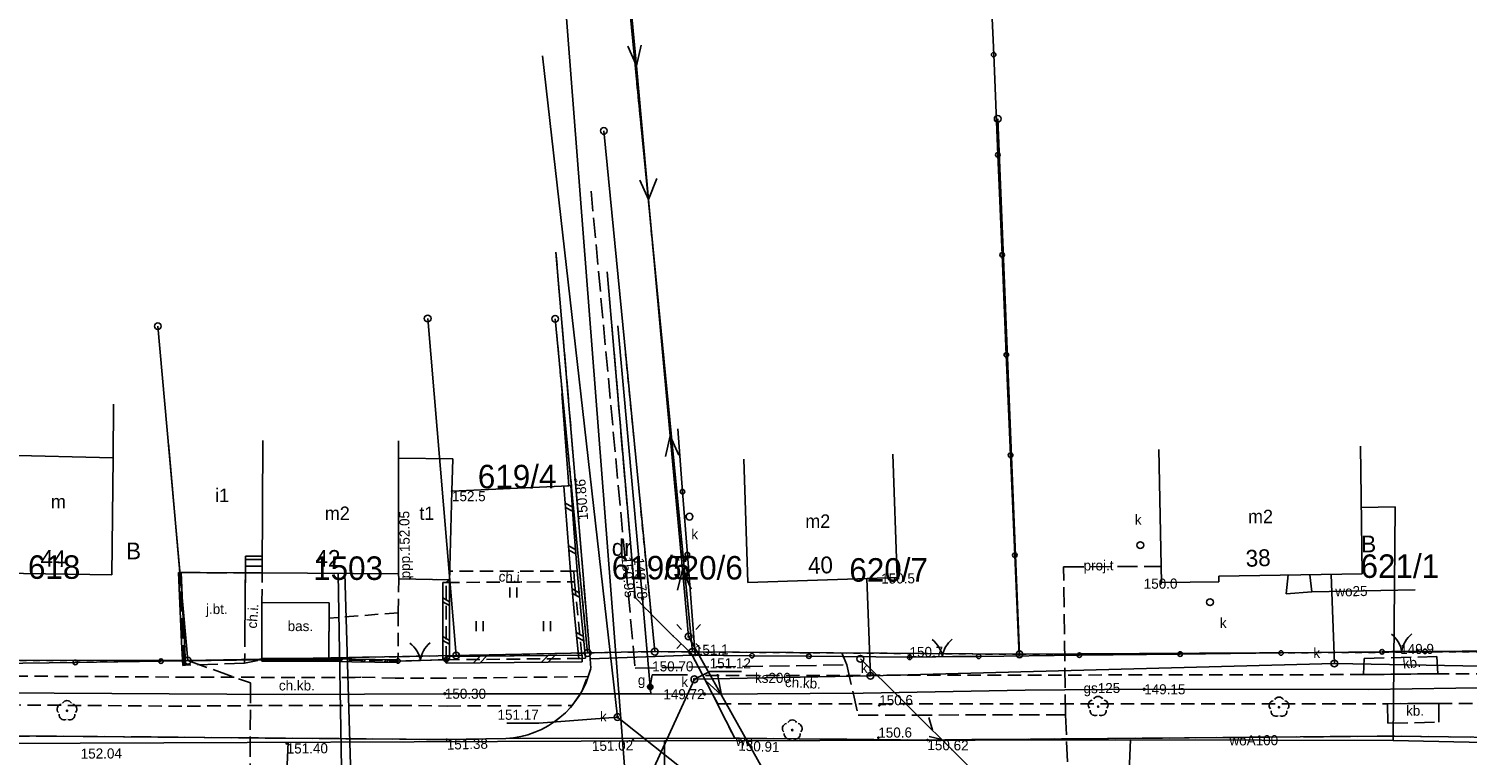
# Model space of a CAD drawing. Extents: x 7582895 to 7584772, y 6020395 to 6021139.
# Tile 21 of 49: x 7584044 to 7584151, y 6020695 to 6020749. Entities that reach past the tile are written whole.
import ezdxf
from ezdxf.enums import TextEntityAlignment as Align

# ---------------------------------------------------------------- set-up
doc = ezdxf.new("R2010")
doc.units = 0
for name, pattern in [('1_14', [1, -1]), ('1_OTKC', [1.5, 1, -0.5]), ('1_OTKJ', [2, 1.5, -0.5]), ('1_OTKK', [0]), ('1_OTKU', [2, 1.5, -0.5]), ('1_OTSB', [0]), ('1_OTZI', [1.5, 1, -0.5]), ('1_OTZT', [1.5, 1, -0.5]), ('3_EGBS', [0]), ('3_EGBSG', [0]), ('3_EGBU_A', [0]), ('4_SUEP_A', [0]), ('4_SUGP', [0]), ('4_SUKP', [0]), ('4_SUPP_P', [2, 1.5, -0.5]), ('4_SUTP_A', [0]), ('4_SUWP', [0]), ('GDE', [0]), ('GUZ', [1, 0.5, -0.5])]:
    doc.linetypes.add(name, pattern=pattern)
doc.layers.get('0').update_dxf_attribs({"linetype": 'CONTINUOUS'})
for name, color, linetype in [('Dzialki', 7, 'GDE'), ('EADTD_T_0', 216, 'CONTINUOUS'), ('EGBB_E_T_0', 7, 'CONTINUOUS'), ('EGBB_L_0', 36, '3_EGBU_A'), ('EGBB_L_1', 5, '3_EGBU_A'), ('EGBE_L_3', 7, '3_EGBS'), ('Numery_dzialek', 7, 'CONTINUOUS'), ('Numery_uzytkow', 3, 'CONTINUOUS'), ('OTD_L_12', 7, 'CONTINUOUS'), ('OTK_E_T_0', 7, 'CONTINUOUS'), ('OTK_E_T_1', 7, 'CONTINUOUS'), ('OTK_E_T_3', 7, 'CONTINUOUS'), ('OTK_L_0', 7, '1_OTKJ'), ('OTK_L_1', 7, '1_OTKK'), ('OTK_L_2', 7, '1_OTKC'), ('OTK_L_4', 7, '1_OTKU'), ('OTO_L_0', 7, 'CONTINUOUS'), ('OTO_L_1', 7, 'CONTINUOUS'), ('OTR_T_0', 7, 'CONTINUOUS'), ('OTR_T_1', 7, 'CONTINUOUS'), ('OTS_E_T_0', 7, 'CONTINUOUS'), ('OTS_L_0', 7, '1_OTSB'), ('OTZ_L_3', 7, '1_OTZT'), ('OTZ_T_0', 96, 'CONTINUOUS'), ('P_SUTP_E_T_0', 30, 'CONTINUOUS'), ('P_SUTP_L_0', 30, '4_SUPP_P'), ('Punkty', 7, 'CONTINUOUS'), ('SUE_T_3', 7, 'CONTINUOUS'), ('SUEP_L_0', 1, '4_SUEP_A'), ('SUG_E_T_4', 52, 'CONTINUOUS'), ('SUG_T_2', 52, 'CONTINUOUS'), ('SUGP_E_T_0', 52, 'CONTINUOUS'), ('SUGP_L_0', 52, '4_SUGP'), ('SUGR_T_0', 52, 'CONTINUOUS'), ('SUK_E_T_4', 36, 'CONTINUOUS'), ('SUK_T_3', 36, 'CONTINUOUS'), ('SUKP_E_T_0', 36, 'CONTINUOUS'), ('SUKP_L_0', 36, '4_SUKP'), ('SUKR_T_0', 36, 'CONTINUOUS'), ('SUP_T_2', 7, 'CONTINUOUS'), ('SUTP_L_0', 30, '4_SUTP_A'), ('SUWP_E_T_0', 5, 'CONTINUOUS'), ('SUWP_L_0', 5, '4_SUWP'), ('Uzytki', 3, 'GUZ')]:
    doc.layers.add(name, color=color, linetype=linetype)

# ---------------------------------------------------------------- blocks, each defined once
blk = doc.blocks.new('GRT')
at = {"linetype": 'CONTINUOUS'}
blk.add_circle((0, 0), 0.25, dxfattribs=at)
blk = doc.blocks.new('GRO')
at = {"linetype": 'CONTINUOUS'}
blk.add_circle((0, 0), 0.045, dxfattribs=at)
blk = doc.blocks.new('1_OTRN')
at = {"linetype": 'CONTINUOUS'}
blk.add_circle((0, 0), 0.045, dxfattribs=at)
blk = doc.blocks.new('1_OTRS')
at = {"linetype": 'CONTINUOUS'}
blk.add_circle((0, 0), 0.045, dxfattribs=at)
blk = doc.blocks.new('1_OTZL')
at = {"linetype": 'CONTINUOUS'}
blk.add_circle((0, 0), 0.045, dxfattribs=at)
for centre, start, end in [((-0.36, 0.12), 102.1445, 221.86), ((0, 0.38), 30.1401, 149.8599), ((0.36, 0.12), 318.14, 77.8555), ((-0.22, -0.3), 174.1482, 293.8542), ((0.22, -0.3), 246.1458, 5.8518)]:
    blk.add_arc(centre, 0.375, start, end, dxfattribs=at)
blk = doc.blocks.new('1_OTZT')
at = {"linetype": 'CONTINUOUS'}
for p, q in [((-0.2625, -0.375), (-0.2625, 0.375)), ((0.2625, -0.375), (0.2625, 0.375))]:
    blk.add_line(p, q, dxfattribs=at)
blk = doc.blocks.new('4_SUEO_W')
at = {"linetype": 'CONTINUOUS'}
for p, q in [((-0.5303, 0.5303), (-0.8839, 0.8839)), ((0.5303, 0.5303), (0.8839, 0.8839)), ((-0.5303, -0.5303), (-0.8839, -0.8839)), ((0.5303, -0.5303), (0.8839, -0.8839))]:
    blk.add_line(p, q, dxfattribs=at)
blk.add_circle((0, 0), 0.025, dxfattribs=at)
blk = doc.blocks.new('4_SUPP')
at = {"linetype": 'CONTINUOUS'}
blk.add_circle((0, 0), 0.25, dxfattribs=at)
blk = doc.blocks.new('4_SUGW')
at = {"linetype": 'CONTINUOUS'}
for radius in [0.2, 0.175, 0.15, 0.125, 0.1, 0.075, 0.05, 0.025, 0.00715]:
    blk.add_circle((0, 0), radius, dxfattribs=at)
blk = doc.blocks.new('4_SUPS')
at = {"linetype": 'CONTINUOUS'}
blk.add_circle((0, 0), 0.0625, dxfattribs=at)
blk = doc.blocks.new('4_SUKS')
at = {"linetype": 'CONTINUOUS'}
blk.add_circle((0, 0), 0.25, dxfattribs=at)

msp = doc.modelspace()

# ---------------------------------------------------------------- linework, layer by layer
at = {"layer": 'Dzialki'}
for p, q in [((7584093.71, 6020702.22), (7584088.93, 6020751.26)), ((7584118.07, 6020702.04), (7584116.45, 6020741.91)), ((7584090.91, 6020702.24), (7584087.12, 6020741.01)), ((7584053.91, 6020726.47), (7584056.14, 6020701.57)), ((7584076.12, 6020701.95), (7584074, 6020727.04)), ((7584083.49, 6020727.02), (7584085.91, 6020702.14)), ((7584056.14, 6020701.57), (7584033.62, 6020701.61)), ((7584076.12, 6020701.95), (7584056.14, 6020701.57)), ((7584085.91, 6020702.14), (7584076.12, 6020701.95)), ((7584085.91, 6020702.14), (7584090.91, 6020702.24)), ((7584090.91, 6020702.24), (7584093.71, 6020702.22)), ((7584093.71, 6020702.22), (7584118.07, 6020702.04)), ((7584164.48, 6020702.3), (7584118.07, 6020702.04))]:
    msp.add_line(p, q, dxfattribs=at)
at = {"layer": 'EGBB_L_0', "linetype": '3_EGBU_A'}
for p, q in [((7584083.99, 6020721.45), (7584084.52, 6020714.59)), ((7584050.61, 6020720.67), (7584050.57, 6020716.66)), ((7584061.68, 6020708.1), (7584061.73, 6020717.95)), ((7584071.84, 6020717.94), (7584071.83, 6020708.04)), ((7584071.84, 6020716.64), (7584071.84, 6020717.94)), ((7584042.46, 6020716.86), (7584050.57, 6020716.66)), ((7584050.57, 6020716.66), (7584050.47, 6020707.96)), ((7584071.83, 6020708.04), (7584071.84, 6020716.64)), ((7584071.84, 6020716.64), (7584075.88, 6020716.59)), ((7584075.88, 6020716.59), (7584071.84, 6020716.64)), ((7584075.88, 6020716.59), (7584075.81, 6020714.19)), ((7584075.81, 6020714.19), (7584075.88, 6020716.59)), ((7584128.46, 6020717.3), (7584128.65, 6020707.39)), ((7584143.6, 6020708.03), (7584143.46, 6020717.53)), ((7584084.52, 6020714.59), (7584075.81, 6020714.19)), ((7584075.81, 6020714.19), (7584075.63, 6020707.59)), ((7584050.47, 6020707.96), (7584042.27, 6020708.09)), ((7584071.83, 6020708.04), (7584061.68, 6020708.1)), ((7584071.85, 6020707.66), (7584071.83, 6020708.04)), ((7584132.92, 6020707.87), (7584143.6, 6020708.03)), ((7584075.63, 6020707.59), (7584071.85, 6020707.66)), ((7584128.65, 6020707.39), (7584132.92, 6020707.44)), ((7584132.92, 6020707.44), (7584132.92, 6020707.87))]:
    msp.add_line(p, q, dxfattribs=at)
at = {"layer": 'EGBB_L_1', "linetype": '3_EGBU_A'}
for p, q in [((7584054.69, 6020717.74), (7584055.55, 6020708.13)), ((7584061.68, 6020708.1), (7584061.73, 6020717.95)), ((7584097.85, 6020707.4), (7584097.54, 6020716.57)), ((7584108.65, 6020716.94), (7584108.96, 6020707.77)), ((7584055.55, 6020708.13), (7584061.68, 6020708.1)), ((7584108.96, 6020707.77), (7584097.85, 6020707.4))]:
    msp.add_line(p, q, dxfattribs=at)
at = {"layer": 'EGBE_L_3', "linetype": '3_EGBSG'}
msp.add_line((7584060.43, 6020708.1), (7584060.43, 6020709.35), dxfattribs=at)
at = {"layer": 'EGBE_L_3', "linetype": '3_EGBS'}
for p, q in [((7584060.43, 6020709.35), (7584061.68, 6020709.35)), ((7584060.43, 6020709.1), (7584061.68, 6020709.1)), ((7584061.68, 6020709.35), (7584061.68, 6020708.1)), ((7584060.43, 6020708.6), (7584061.68, 6020708.6)), ((7584061.68, 6020708.1), (7584060.43, 6020708.1))]:
    msp.add_line(p, q, dxfattribs=at)
msp.add_point((7584060.43, 6020708.1), dxfattribs=at)
at = {"layer": 'OTD_L_12'}
for p, q in [((7584084.65, 6020714.6), (7584084.15, 6020714.56)), ((7584084.15, 6020714.56), (7584084.39, 6020711.39)), ((7584084.65, 6020714.6), (7584084.89, 6020711.42)), ((7584084.25, 6020713.29), (7584084.77, 6020713.01)), ((7584084.27, 6020712.97), (7584084.79, 6020712.69)), ((7584084.39, 6020711.39), (7584084.63, 6020708.21)), ((7584084.89, 6020711.42), (7584085.13, 6020708.25)), ((7584084.49, 6020710.12), (7584085.01, 6020709.84)), ((7584084.51, 6020709.8), (7584085.03, 6020709.52)), ((7584055.65, 6020708.14), (7584055.45, 6020708.13)), ((7584055.45, 6020708.13), (7584055.52, 6020706.4)), ((7584055.65, 6020708.14), (7584055.72, 6020706.41)), ((7584085.13, 6020708.25), (7584084.63, 6020708.21)), ((7584085.13, 6020708.25), (7584084.63, 6020708.21)), ((7584084.63, 6020708.21), (7584084.94, 6020704.96)), ((7584085.13, 6020708.25), (7584085.44, 6020705)), ((7584055.48, 6020707.44), (7584055.69, 6020707.27)), ((7584055.49, 6020707.26), (7584055.69, 6020707.1)), ((7584075.13, 6020704.52), (7584075.13, 6020707.39)), ((7584075.13, 6020707.39), (7584075.63, 6020707.39)), ((7584075.63, 6020704.52), (7584075.63, 6020707.39)), ((7584084.76, 6020706.91), (7584085.28, 6020706.63)), ((7584055.52, 6020706.4), (7584055.6, 6020704.68)), ((7584055.72, 6020706.41), (7584055.8, 6020704.68)), ((7584075.63, 6020705.95), (7584075.13, 6020706.24)), ((7584075.63, 6020705.67), (7584075.13, 6020705.95)), ((7584084.79, 6020706.58), (7584085.31, 6020706.3)), ((7584055.56, 6020705.71), (7584055.76, 6020705.55)), ((7584055.56, 6020705.54), (7584055.77, 6020705.37)), ((7584084.94, 6020704.96), (7584085.25, 6020701.71)), ((7584085.44, 6020705), (7584085.75, 6020701.75)), ((7584055.6, 6020704.68), (7584055.68, 6020702.95)), ((7584055.63, 6020703.98), (7584055.84, 6020703.82)), ((7584055.64, 6020703.81), (7584055.85, 6020703.65)), ((7584055.8, 6020704.68), (7584055.88, 6020702.96)), ((7584075.13, 6020701.64), (7584075.13, 6020704.52)), ((7584075.63, 6020701.64), (7584075.63, 6020704.52)), ((7584085.07, 6020703.66), (7584085.59, 6020703.38)), ((7584055.68, 6020702.95), (7584055.76, 6020701.22)), ((7584055.88, 6020702.96), (7584055.96, 6020701.23)), ((7584075.63, 6020703.08), (7584075.13, 6020703.36)), ((7584075.63, 6020702.79), (7584075.13, 6020703.08)), ((7584085.1, 6020703.33), (7584085.62, 6020703.05)), ((7584055.71, 6020702.26), (7584055.92, 6020702.1)), ((7584055.72, 6020702.09), (7584055.93, 6020701.92)), ((7584063.31, 6020701.74), (7584061.64, 6020701.74)), ((7584061.64, 6020701.54), (7584061.64, 6020701.74)), ((7584063.31, 6020701.54), (7584061.64, 6020701.54)), ((7584062.47, 6020701.74), (7584062.31, 6020701.54)), ((7584062.64, 6020701.74), (7584062.47, 6020701.54)), ((7584064.97, 6020701.73), (7584063.31, 6020701.74)), ((7584064.97, 6020701.53), (7584063.31, 6020701.54)), ((7584064.14, 6020701.73), (7584063.97, 6020701.53)), ((7584064.31, 6020701.73), (7584064.14, 6020701.53)), ((7584066.64, 6020701.72), (7584064.97, 6020701.73)), ((7584066.64, 6020701.52), (7584064.97, 6020701.53)), ((7584065.81, 6020701.72), (7584065.64, 6020701.52)), ((7584065.98, 6020701.72), (7584065.81, 6020701.52)), ((7584068.36, 6020701.69), (7584066.64, 6020701.72)), ((7584066.64, 6020701.52), (7584066.64, 6020701.72)), ((7584066.64, 6020701.52), (7584066.64, 6020701.72)), ((7584068.36, 6020701.49), (7584066.64, 6020701.52)), ((7584067.5, 6020701.7), (7584067.33, 6020701.51)), ((7584067.67, 6020701.7), (7584067.5, 6020701.5)), ((7584070.08, 6020701.66), (7584068.36, 6020701.69)), ((7584069.22, 6020701.68), (7584069.04, 6020701.48)), ((7584069.39, 6020701.67), (7584069.22, 6020701.48)), ((7584071.79, 6020701.64), (7584070.08, 6020701.66)), ((7584070.94, 6020701.65), (7584070.76, 6020701.45)), ((7584071.11, 6020701.65), (7584070.93, 6020701.45)), ((7584071.79, 6020701.44), (7584071.79, 6020701.64)), ((7584075.13, 6020701.64), (7584075.63, 6020701.64)), ((7584080.44, 6020701.93), (7584075.38, 6020701.89)), ((7584075.38, 6020701.39), (7584075.38, 6020701.89)), ((7584077.91, 6020701.91), (7584077.41, 6020701.41)), ((7584078.41, 6020701.92), (7584077.91, 6020701.41)), ((7584085.5, 6020701.98), (7584080.44, 6020701.93)), ((7584082.97, 6020701.96), (7584082.47, 6020701.45)), ((7584083.47, 6020701.96), (7584082.97, 6020701.46)), ((7584085.75, 6020701.75), (7584085.25, 6020701.71)), ((7584085.5, 6020701.48), (7584085.5, 6020701.98)), ((7584055.96, 6020701.23), (7584055.76, 6020701.22)), ((7584070.07, 6020701.46), (7584068.36, 6020701.49)), ((7584071.79, 6020701.44), (7584070.07, 6020701.46)), ((7584080.44, 6020701.44), (7584075.38, 6020701.39)), ((7584085.5, 6020701.48), (7584080.44, 6020701.44))]:
    msp.add_line(p, q, dxfattribs=at)
at = {"layer": 'OTK_L_0', "linetype": '1_OTKJ'}
for p, q in [((7584084.99, 6020715.06), (7584083.55, 6020731.97)), ((7584087.37, 6020730.53), (7584089.44, 6020706.29)), ((7584086.09, 6020701.71), (7584084.99, 6020715.06)), ((7584055.86, 6020701.23), (7584055.55, 6020708.13)), ((7584055.55, 6020708.13), (7584060.43, 6020708.1)), ((7584060.43, 6020708.1), (7584060.37, 6020701.37)), ((7584086.15, 6020701), (7584086.09, 6020701.71)), ((7584093.63, 6020702.12), (7584093.7, 6020701.98)), ((7584093.7, 6020701.98), (7584094.47, 6020700.51)), ((7584060.37, 6020701.37), (7584055.86, 6020701.23)), ((7584094.47, 6020700.51), (7584094.5, 6020700.46)), ((7584094.5, 6020700.46), (7584095.5, 6020698.51)), ((7584095.5, 6020698.51), (7584095.54, 6020698.44)), ((7584095.54, 6020698.44), (7584096.87, 6020695.79)), ((7584048.35, 6020695.93), (7584038.34, 6020695.98)), ((7584075.41, 6020695.69), (7584048.35, 6020695.93)), ((7584079.82, 6020695.77), (7584075.41, 6020695.69)), ((7584111.22, 6020695.66), (7584096.87, 6020695.79)), ((7584116.02, 6020695.7), (7584111.22, 6020695.66)), ((7584144.71, 6020695.94), (7584116.02, 6020695.7)), ((7584145.83, 6020695.95), (7584144.71, 6020695.94)), ((7584150.02, 6020695.9), (7584145.83, 6020695.95)), ((7584167.67, 6020695.71), (7584150.02, 6020695.9))]:
    msp.add_line(p, q, dxfattribs=at)
at = {"layer": 'OTK_L_0', "linetype": '1_14'}
for p, q in [((7584086.09, 6020701.71), (7584093.7, 6020701.98)), ((7584096.87, 6020695.79), (7584079.82, 6020695.77))]:
    msp.add_line(p, q, dxfattribs=at)
at = {"layer": 'OTK_L_0', "linetype": '1_OTKJ'}
for centre, radius, start, end in [((7584159.25, 6020772.24), 96.04, 223.3734, 226.9007), ((7584079.48, 6020702.62), 6.86, 272.8143, 346.3144)]:
    msp.add_arc(centre, radius, start, end, dxfattribs=at)
at = {"layer": 'OTK_L_1', "linetype": '1_OTKK'}
for p, q in [((7584084.99, 6020715.06), (7584083.55, 6020731.97)), ((7584087.37, 6020730.53), (7584089.44, 6020706.29)), ((7584086.09, 6020701.71), (7584084.99, 6020715.06)), ((7584086.15, 6020701), (7584086.09, 6020701.71)), ((7584093.63, 6020702.12), (7584093.7, 6020701.98)), ((7584093.7, 6020701.98), (7584094.47, 6020700.51)), ((7584094.47, 6020700.51), (7584094.5, 6020700.46)), ((7584094.5, 6020700.46), (7584095.5, 6020698.51)), ((7584095.5, 6020698.51), (7584095.54, 6020698.44)), ((7584095.54, 6020698.44), (7584096.87, 6020695.79)), ((7584038.34, 6020695.98), (7584048.35, 6020695.93)), ((7584048.35, 6020695.93), (7584075.41, 6020695.69)), ((7584075.41, 6020695.69), (7584079.82, 6020695.77)), ((7584096.87, 6020695.79), (7584079.82, 6020695.77)), ((7584096.87, 6020695.79), (7584111.22, 6020695.66)), ((7584111.22, 6020695.66), (7584116.02, 6020695.7)), ((7584116.02, 6020695.7), (7584144.71, 6020695.94)), ((7584144.71, 6020695.94), (7584145.83, 6020695.95)), ((7584145.83, 6020695.95), (7584150.02, 6020695.9)), ((7584150.02, 6020695.9), (7584167.67, 6020695.71))]:
    msp.add_line(p, q, dxfattribs=at)
for centre, radius, start, end in [((7584159.25, 6020772.24), 96.04, 223.3734, 226.9007), ((7584079.48, 6020702.62), 6.86, 272.8143, 346.3144)]:
    msp.add_arc(centre, radius, start, end, dxfattribs=at)
at = {"layer": 'OTK_L_2', "linetype": '1_OTKC'}
for p, q in [((7584060.43, 6020708.1), (7584060.37, 6020701.37)), ((7584061.68, 6020708.1), (7584060.43, 6020708.1)), ((7584061.66, 6020705.89), (7584061.68, 6020708.1)), ((7584075.65, 6020708.24), (7584075.63, 6020707.59)), ((7584084.88, 6020708.23), (7584075.65, 6020708.24)), ((7584084.94, 6020707.44), (7584084.88, 6020708.23)), ((7584071.85, 6020707.66), (7584071.81, 6020705.14)), ((7584075.63, 6020707.59), (7584071.85, 6020707.66)), ((7584075.63, 6020707.59), (7584075.38, 6020707.39)), ((7584075.38, 6020707.39), (7584084.94, 6020707.44)), ((7584075.38, 6020701.64), (7584075.38, 6020707.39)), ((7584061.64, 6020701.64), (7584061.66, 6020705.89)), ((7584066.66, 6020704.73), (7584066.64, 6020701.62)), ((7584071.81, 6020705.14), (7584066.66, 6020704.73)), ((7584071.81, 6020705.14), (7584071.79, 6020701.54)), ((7584071.81, 6020705.14), (7584071.79, 6020701.54)), ((7584060.37, 6020701.37), (7584061.64, 6020701.64)), ((7584066.64, 6020701.62), (7584071.79, 6020701.54)), ((7584071.79, 6020701.54), (7584075.38, 6020701.64)), ((7584143.7, 6020700.53), (7584094.5, 6020700.46)), ((7584094.5, 6020700.46), (7584095.61, 6020698.35)), ((7584149.22, 6020700.6), (7584143.7, 6020700.53)), ((7584183.07, 6020700.59), (7584149.22, 6020700.6)), ((7584056.22, 6020700.34), (7584043.26, 6020700.42)), ((7584068.6, 6020700.31), (7584056.22, 6020700.34)), ((7584069.03, 6020700.34), (7584068.6, 6020700.31)), ((7584071.59, 6020700.26), (7584069.03, 6020700.34)), ((7584075.22, 6020700.26), (7584071.59, 6020700.26)), ((7584085.91, 6020700.38), (7584075.22, 6020700.26)), ((7584085.47, 6020699.27), (7584085.91, 6020700.38)), ((7584084.75, 6020698.23), (7584085.47, 6020699.27)), ((7584095.61, 6020698.35), (7584145.48, 6020698.36)), ((7584145.48, 6020698.36), (7584149.3, 6020698.39)), ((7584149.3, 6020698.39), (7584182.96, 6020698.4)), ((7584041.2, 6020698.28), (7584056.09, 6020698.18)), ((7584056.09, 6020698.18), (7584060.67, 6020698.22)), ((7584060.67, 6020698.22), (7584071.81, 6020698.24)), ((7584071.81, 6020698.24), (7584075.46, 6020698.19)), ((7584075.46, 6020698.19), (7584084.75, 6020698.23))]:
    msp.add_line(p, q, dxfattribs=at)
at = {"layer": 'OTK_L_4', "linetype": '1_OTKU'}
for p, q in [((7584143.7, 6020700.53), (7584143.74, 6020701.73)), ((7584143.74, 6020701.73), (7584149.14, 6020701.87)), ((7584149.14, 6020701.87), (7584149.22, 6020700.6)), ((7584149.22, 6020700.6), (7584143.7, 6020700.53)), ((7584149.3, 6020698.39), (7584145.48, 6020698.36)), ((7584145.48, 6020698.36), (7584145.49, 6020696.91)), ((7584149.3, 6020696.99), (7584149.3, 6020698.39)), ((7584145.49, 6020696.91), (7584149.3, 6020696.99))]:
    msp.add_line(p, q, dxfattribs=at)
at = {"layer": 'OTO_L_0'}
for p, q in [((7584116.15, 6020746.69), (7584115.83, 6020754.14)), ((7584116.46, 6020739.23), (7584116.15, 6020746.69)), ((7584116.78, 6020731.78), (7584116.46, 6020739.23)), ((7584117.09, 6020724.33), (7584116.78, 6020731.78)), ((7584117.41, 6020716.87), (7584117.09, 6020724.33)), ((7584092.98, 6020714.15), (7584092.62, 6020718.84)), ((7584117.73, 6020709.42), (7584117.41, 6020716.87)), ((7584093.34, 6020709.47), (7584092.98, 6020714.15)), ((7584093.91, 6020701.99), (7584093.34, 6020709.47)), ((7584118.04, 6020701.93), (7584117.73, 6020709.42)), ((7584054.14, 6020701.53), (7584047.76, 6020701.44)), ((7584061.64, 6020701.64), (7584054.14, 6020701.53)), ((7584098.15, 6020701.94), (7584093.91, 6020701.99)), ((7584102.39, 6020701.9), (7584098.15, 6020701.94)), ((7584109.89, 6020701.82), (7584102.39, 6020701.9)), ((7584115.03, 6020701.89), (7584122.53, 6020701.98)), ((7584122.53, 6020701.98), (7584130.04, 6020702.06)), ((7584130.04, 6020702.06), (7584137.55, 6020702.14)), ((7584137.55, 6020702.14), (7584145.07, 6020702.23)), ((7584148.27, 6020702.26), (7584155.77, 6020702.33)), ((7584047.76, 6020701.44), (7584041.38, 6020701.34))]:
    msp.add_line(p, q, dxfattribs=at)
for centre in [(7584116.15, 6020746.69), (7584116.46, 6020739.23), (7584116.78, 6020731.78), (7584117.09, 6020724.33), (7584117.41, 6020716.87), (7584092.98, 6020714.15), (7584093.34, 6020709.47), (7584117.73, 6020709.42), (7584047.76, 6020701.44), (7584054.14, 6020701.53), (7584098.15, 6020701.94), (7584102.39, 6020701.9), (7584122.53, 6020701.98), (7584130.04, 6020702.06), (7584137.55, 6020702.14)]:
    msp.add_circle(centre, 0.17, dxfattribs=at)
at = {"layer": 'OTO_L_1'}
for p, q in [((7584071.79, 6020701.54), (7584072.96, 6020701.57)), ((7584072.71, 6020701.56), (7584074.21, 6020701.6)), ((7584074.21, 6020701.6), (7584075.38, 6020701.64)), ((7584109.89, 6020701.82), (7584111.83, 6020701.85)), ((7584111.58, 6020701.85), (7584113.08, 6020701.87)), ((7584113.08, 6020701.87), (7584115.03, 6020701.89)), ((7584145.07, 6020702.23), (7584146.04, 6020702.24)), ((7584145.79, 6020702.24), (7584147.29, 6020702.25)), ((7584147.29, 6020702.25), (7584148.27, 6020702.26))]:
    msp.add_line(p, q, dxfattribs=at)
for centre in [(7584071.79, 6020701.54), (7584075.38, 6020701.64), (7584109.89, 6020701.82), (7584115.03, 6020701.89), (7584145.07, 6020702.23), (7584148.27, 6020702.26)]:
    msp.add_circle(centre, 0.17, dxfattribs=at)
for centre, start, end in [((7584071.49, 6020701.25), 9.5073, 53.5817), ((7584075.45, 6020701.36), 129.544, 173.6184), ((7584110.35, 6020701.55), 8.7161, 52.7904), ((7584114.32, 6020701.61), 128.7528, 172.8272), ((7584144.56, 6020701.95), 8.4954, 52.5697), ((7584148.53, 6020701.99), 128.5321, 172.6065)]:
    msp.add_arc(centre, 2, start, end, dxfattribs=at)
at = {"layer": 'OTS_L_0', "linetype": '1_OTSB'}
for p, q in [((7584061.64, 6020701.64), (7584061.66, 6020705.89)), ((7584061.66, 6020705.89), (7584066.66, 6020705.87)), ((7584066.66, 6020705.87), (7584066.64, 6020701.62)), ((7584066.64, 6020701.62), (7584061.64, 6020701.64))]:
    msp.add_line(p, q, dxfattribs=at)
at = {"layer": 'OTZ_L_3', "linetype": '1_OTZI'}
for p, q in [((7584075.38, 6020707.39), (7584084.94, 6020707.44)), ((7584075.38, 6020701.64), (7584075.38, 6020707.39)), ((7584084.94, 6020707.44), (7584085.5, 6020701.73)), ((7584075.38, 6020701.64), (7584085.5, 6020701.73))]:
    msp.add_line(p, q, dxfattribs=at)
at = {"layer": 'P_SUTP_L_0', "linetype": '4_SUPP_P'}
for p, q in [((7584086.17, 6020736.53), (7584089.45, 6020701.02)), ((7584121.36, 6020708.55), (7584128.63, 6020708.59)), ((7584121.5, 6020697.54), (7584121.36, 6020708.55)), ((7584056.14, 6020701.57), (7584060.8, 6020699.91)), ((7584105.22, 6020701.25), (7584104.84, 6020702.14)), ((7584089.45, 6020701.02), (7584105.22, 6020701.25)), ((7584105.22, 6020701.25), (7584106.06, 6020697.51)), ((7584060.8, 6020699.91), (7584060.77, 6020684.64)), ((7584106.06, 6020697.51), (7584121.5, 6020697.54)), ((7584121.5, 6020697.54), (7584121.9, 6020687.82))]:
    msp.add_line(p, q, dxfattribs=at)
at = {"layer": 'SUEP_L_0', "linetype": '4_SUEP_A'}
for p, q in [((7584089.08, 6020750.84), (7584089.54, 6020745.86)), ((7584089.54, 6020745.86), (7584088.9, 6020747.31)), ((7584089.9, 6020747.4), (7584089.54, 6020745.86)), ((7584089.54, 6020745.86), (7584090.45, 6020735.9)), ((7584090.45, 6020735.9), (7584089.81, 6020737.35)), ((7584091.06, 6020737.46), (7584090.45, 6020735.9)), ((7584090.45, 6020735.9), (7584092.06, 6020718.31)), ((7584092.06, 6020718.31), (7584091.7, 6020716.77)), ((7584092.06, 6020718.31), (7584092.97, 6020708.35)), ((7584092.7, 6020716.86), (7584092.06, 6020718.31)), ((7584092.97, 6020708.35), (7584092.61, 6020706.81)), ((7584092.97, 6020708.35), (7584093.43, 6020703.37)), ((7584093.61, 6020706.9), (7584092.97, 6020708.35)), ((7584093.43, 6020703.37), (7584095.88, 6020699.01)), ((7584095.58, 6020700.56), (7584095.88, 6020699.01)), ((7584095.88, 6020699.01), (7584094.71, 6020700.07)), ((7584095.88, 6020699.01), (7584100.12, 6020691.45))]:
    msp.add_line(p, q, dxfattribs=at)
at = {"layer": 'SUGP_L_0', "linetype": '4_SUGP'}
for p, q in [((7584088.17, 6020726.49), (7584090, 6020706.17)), ((7584090, 6020706.17), (7584090.58, 6020699.61)), ((7584090.58, 6020699.61), (7584090.62, 6020699.1)), ((7584106.44, 6020699.16), (7584118.5, 6020699.37)), ((7584118.5, 6020699.37), (7584127.36, 6020699.44)), ((7584127.36, 6020699.44), (7584144.06, 6020699.43)), ((7584144.06, 6020699.43), (7584158.83, 6020699.66)), ((7584039.3, 6020699.2), (7584063.32, 6020699.06)), ((7584063.32, 6020699.06), (7584075.28, 6020699.11)), ((7584075.28, 6020699.11), (7584090.62, 6020699.1)), ((7584090.62, 6020699.1), (7584094.62, 6020699.08)), ((7584094.62, 6020699.08), (7584106.44, 6020699.16))]:
    msp.add_line(p, q, dxfattribs=at)
at = {"layer": 'SUGR_T_0', "linetype": 'CONTINUOUS'}
for p, q in [((7584090.58, 6020699.61), (7584090.72, 6020700.52)), ((7584090.72, 6020700.52), (7584093.35, 6020700.52))]:
    msp.add_line(p, q, dxfattribs=at)
at = {"layer": 'SUKP_L_0', "linetype": '4_SUKP'}
for p, q in [((7584082.55, 6020746.61), (7584088.14, 6020697.37)), ((7584067.83, 6020708.06), (7584068.36, 6020690.18)), ((7584141.52, 6020701.36), (7584141.28, 6020707.99)), ((7584106.97, 6020700.44), (7584106.7, 6020707.69)), ((7584093.86, 6020700.18), (7584106.97, 6020700.44)), ((7584106.97, 6020700.44), (7584141.52, 6020701.36)), ((7584141.52, 6020701.36), (7584183.43, 6020700.62)), ((7584083.42, 6020677.43), (7584093.86, 6020700.18)), ((7584088.14, 6020697.37), (7584095.95, 6020691.16))]:
    msp.add_line(p, q, dxfattribs=at)
at = {"layer": 'SUKR_T_0', "linetype": 'CONTINUOUS'}
for p, q in [((7584093.86, 6020700.18), (7584095, 6020700.75)), ((7584095, 6020700.75), (7584097.36, 6020700.75)), ((7584088.14, 6020697.37), (7584082.27, 6020696.91)), ((7584079.9, 6020696.91), (7584082.27, 6020696.91))]:
    msp.add_line(p, q, dxfattribs=at)
at = {"layer": 'SUTP_L_0', "linetype": '4_SUTP_A'}
for p, q in [((7584109.21, 6020698.75), (7584106.22, 6020701.71)), ((7584114.25, 6020693.75), (7584109.21, 6020698.75)), ((7584111.59, 6020696.39), (7584111.33, 6020697.34)), ((7584112.3, 6020695.69), (7584111.34, 6020695.93))]:
    msp.add_line(p, q, dxfattribs=at)
at = {"layer": 'SUWP_L_0', "linetype": '4_SUWP'}
for p, q in [((7584083.88, 6020755.28), (7584089.01, 6020689.2)), ((7584146.06, 6020713.02), (7584143.52, 6020712.98)), ((7584145.9, 6020695.62), (7584146.06, 6020713.02)), ((7584067.33, 6020708.06), (7584067.68, 6020688.24)), ((7584138.07, 6020707.95), (7584137.93, 6020706.55)), ((7584139.85, 6020706.69), (7584139.7, 6020707.97)), ((7584137.93, 6020706.55), (7584139.85, 6020706.69)), ((7584139.85, 6020706.69), (7584147.54, 6020706.83)), ((7584022.81, 6020695.33), (7584091.64, 6020695.6)), ((7584062.63, 6020674.87), (7584063.61, 6020695.49)), ((7584091.64, 6020695.6), (7584126.33, 6020695.68)), ((7584091.69, 6020675.12), (7584091.64, 6020695.6)), ((7584126.33, 6020695.68), (7584125.09, 6020666.65)), ((7584145.9, 6020695.62), (7584126.33, 6020695.68)), ((7584157.93, 6020695.37), (7584145.9, 6020695.62))]:
    msp.add_line(p, q, dxfattribs=at)
at = {"layer": 'Uzytki'}
for p, q in [((7584093.71, 6020702.22), (7584088.93, 6020751.26)), ((7584083.49, 6020727.02), (7584085.91, 6020702.14)), ((7584090.91, 6020702.24), (7584088.74, 6020724.39)), ((7584033.62, 6020701.61), (7584056.14, 6020701.57)), ((7584056.14, 6020701.57), (7584076.12, 6020701.95)), ((7584076.12, 6020701.95), (7584085.91, 6020702.14)), ((7584085.91, 6020702.14), (7584090.91, 6020702.24)), ((7584090.91, 6020702.24), (7584093.71, 6020702.22)), ((7584093.71, 6020702.22), (7584111.55, 6020702.09)), ((7584111.55, 6020702.09), (7584118.07, 6020702.04)), ((7584118.07, 6020702.04), (7584164.48, 6020702.3))]:
    msp.add_line(p, q, dxfattribs=at)

# ---------------------------------------------------------------- block references
at = {"layer": 'OTR_T_0'}
for p in [(7584084.99, 6020715.06), (7584089.44, 6020706.29)]:
    msp.add_blockref('1_OTRS', p, dxfattribs=at)
for p, rotation in [((7584072.7, 6020707.7), 360), ((7584063.5, 6020695.4), 0.413817), ((7584075.41, 6020695.69), 0.413817), ((7584089.29, 6020695.65), 0.413817), ((7584097.15, 6020695.62), 0.413817), ((7584111.22, 6020695.66), 0.413817)]:
    msp.add_blockref('1_OTRS', p, dxfattribs=dict(at, rotation=rotation))
at = {"layer": 'OTR_T_1'}
for p, rotation in [((7584075.81, 6020714.19), 360), ((7584109.03, 6020707.7), 0.413817), ((7584128.58, 6020707.3), 0.413845), ((7584093.91, 6020701.99), 0.413817), ((7584109.89, 6020701.82), 0.413817), ((7584147.69, 6020702.39), 0.413845), ((7584107.63, 6020698.24), 0.413817), ((7584107.56, 6020695.83), 0.413817)]:
    msp.add_blockref('1_OTRN', p, dxfattribs=dict(at, rotation=rotation))
at = {"layer": 'OTZ_L_3'}
for p in [(7584080.38, 6020706.64), (7584077.88, 6020704.14), (7584082.88, 6020704.14)]:
    msp.add_blockref('1_OTZT', p, dxfattribs=at)
at = {"layer": 'OTZ_T_0'}
for p in [(7584047.14, 6020697.84), (7584123.93, 6020698.15), (7584137.4, 6020698.1), (7584101.15, 6020696.4)]:
    msp.add_blockref('1_OTZL', p, dxfattribs=at)
at = {"layer": 'Punkty'}
for name, p in [('GRT', (7584087.12, 6020741.01)), ('GRT', (7584116.45, 6020741.91)), ('GRT', (7584074, 6020727.04)), ('GRT', (7584083.49, 6020727.02)), ('GRT', (7584053.91, 6020726.47)), ('GRO', (7584093.43, 6020703.37)), ('GRT', (7584056.14, 6020701.57)), ('GRT', (7584076.12, 6020701.95)), ('GRT', (7584085.91, 6020702.14)), ('GRT', (7584090.91, 6020702.24)), ('GRT', (7584093.71, 6020702.22)), ('GRT', (7584118.07, 6020702.04))]:
    msp.add_blockref(name, p, dxfattribs=at)
at = {"layer": 'SUE_T_3'}
for name in ['4_SUEO_W', '4_SUPP']:
    msp.add_blockref(name, (7584093.43, 6020703.37), dxfattribs=at)
at = {"layer": 'SUG_T_2'}
msp.add_blockref('4_SUGW', (7584090.58, 6020699.61), dxfattribs=at)
at = {"layer": 'SUGR_T_0'}
for p in [(7584090, 6020706.17), (7584090.58, 6020699.61), (7584127.36, 6020699.44), (7584075.28, 6020699.11), (7584094.62, 6020699.08)]:
    msp.add_blockref('4_SUPS', p, dxfattribs=at)
at = {"layer": 'SUK_T_3'}
for p in [(7584093.49, 6020712.29), (7584127.07, 6020710.17), (7584132.26, 6020705.92), (7584141.52, 6020701.36), (7584106.97, 6020700.44), (7584093.86, 6020700.18), (7584088.14, 6020697.37)]:
    msp.add_blockref('4_SUKS', p, dxfattribs=at)
at = {"layer": 'SUKR_T_0'}
for p in [(7584093.86, 6020700.18), (7584088.14, 6020697.37)]:
    msp.add_blockref('4_SUPS', p, dxfattribs=at)
at = {"layer": 'SUP_T_2'}
for p in [(7584093.43, 6020703.37), (7584106.22, 6020701.71)]:
    msp.add_blockref('4_SUPP', p, dxfattribs=at)

# ---------------------------------------------------------------- texts
at = {"layer": 'EADTD_T_0'}
for s, rotation, p in [('44', 358.845, (7584045.17, 6020708.57)), ('42', 359.799, (7584065.64, 6020708.56)), ('40', 2.0373, (7584102.34, 6020708.02)), ('38', 2.3373, (7584134.94, 6020708.55))]:
    msp.add_text(s, height=1.25, rotation=rotation, dxfattribs=at).set_placement(p)
at = {"layer": 'EGBB_E_T_0'}
for s, p in [('i1', (7584058.69, 6020713.91)), ('m', (7584046.5, 6020713.41)), ('m2', (7584067.27, 6020712.55)), ('t1', (7584073.94, 6020712.54)), ('m2', (7584103.05, 6020711.96)), ('m2', (7584136.02, 6020712.31))]:
    msp.add_text(s, height=1, dxfattribs=at).set_placement(p, align=Align.MIDDLE)
at = {"layer": 'Numery_dzialek'}
msp.add_text('619/4', height=1.75, dxfattribs=at).set_placement((7584083.59, 6020716.15), align=Align.TOP_RIGHT)
for s, p in [('618', (7584044.23, 6020709.41)), ('1503', (7584065.47, 6020709.33)), ('619/5', (7584087.71, 6020709.37)), ('620/6', (7584091.61, 6020709.36)), ('620/7', (7584105.4, 6020709.2)), ('621/1', (7584143.47, 6020709.48))]:
    msp.add_text(s, height=1.75, dxfattribs=at).set_placement(p, align=Align.TOP_LEFT)
at = {"layer": 'Numery_uzytkow'}
for s, p in [('B', (7584051.54, 6020709.11)), ('dr', (7584087.71, 6020709.37)), ('B', (7584143.52, 6020709.63))]:
    msp.add_text(s, height=1.25, dxfattribs=at).set_placement(p)
at = {"layer": 'OTK_E_T_0'}
msp.add_text('j.bt.', height=0.75, dxfattribs=at).set_placement((7584058.3, 6020705.32), align=Align.MIDDLE)
at = {"layer": 'OTK_E_T_1'}
for s, rotation, p in [('ch.i.', 356.9, (7584080.21, 6020707.81)), ('ch.i.', 85.9509, (7584060.95, 6020704.89)), ('ch.kb.', 357.0134, (7584101.95, 6020699.93))]:
    msp.add_text(s, height=0.75, rotation=rotation, dxfattribs=at).set_placement(p, align=Align.MIDDLE)
msp.add_text('ch.kb.', height=0.75, dxfattribs=at).set_placement((7584064.26, 6020699.74), align=Align.MIDDLE)
at = {"layer": 'OTK_E_T_3'}
msp.add_text('kb.', height=0.75, rotation=6.6453, dxfattribs=at).set_placement((7584147.28, 6020701.42), align=Align.MIDDLE)
msp.add_text('kb.', height=0.75, dxfattribs=at).set_placement((7584147.53, 6020697.86), align=Align.MIDDLE)
at = {"layer": 'OTR_T_0'}
for s, rotation, p in [('150.86', 94.0451, (7584084.99, 6020715.06)), ('150.95', 274.881, (7584089.44, 6020706.29)), ('151.02', 1.1881, (7584089.29, 6020695.65))]:
    msp.add_text(s, height=0.75, rotation=rotation, dxfattribs=at).set_placement(p, align=Align.TOP_RIGHT)
msp.add_text('ppp.152.05', height=0.75, rotation=90.8092, dxfattribs=at).set_placement((7584072.7, 6020707.7))
for s, rotation, p in [('151.40', 0.41, (7584063.5, 6020695.4)), ('151.38', 1.4073, (7584075.41, 6020695.69)), ('150.91', 357.8501, (7584097.15, 6020695.62)), ('150.62', 359.4898, (7584111.22, 6020695.66))]:
    msp.add_text(s, height=0.75, rotation=rotation, dxfattribs=at).set_placement(p, align=Align.TOP_LEFT)
at = {"layer": 'OTR_T_1'}
msp.add_text('152.5', height=0.75, dxfattribs=at).set_placement((7584075.81, 6020714.19), align=Align.TOP_LEFT)
for s, p in [('150.5', (7584109.03, 6020707.69)), ('150.0', (7584128.58, 6020707.3)), ('149.9', (7584147.68, 6020702.44))]:
    msp.add_text(s, height=0.75, rotation=0.4138, dxfattribs=at).set_placement(p, align=Align.MIDDLE)
for s, rotation, p in [('151.1', 0.8908, (7584093.91, 6020701.99)), ('150.7', 0.8908, (7584109.89, 6020701.82)), ('150.6', 0.4138, (7584107.63, 6020698.24)), ('150.6', 0.4138, (7584107.56, 6020695.83))]:
    msp.add_text(s, height=0.75, rotation=rotation, dxfattribs=at).set_placement(p)
at = {"layer": 'OTS_E_T_0'}
msp.add_text('bas.', height=0.75, dxfattribs=at).set_placement((7584064.52, 6020704.16), align=Align.MIDDLE)
at = {"layer": 'P_SUTP_E_T_0'}
msp.add_text('proj.t', height=0.75, rotation=0.3098, dxfattribs=at).set_placement((7584123.96, 6020708.57), align=Align.MIDDLE)
at = {"layer": 'SUG_E_T_4'}
msp.add_text('g', height=0.75, dxfattribs=at).set_placement((7584090.21, 6020699.75), align=Align.RIGHT)
at = {"layer": 'SUGP_E_T_0'}
msp.add_text('gs125', height=0.75, rotation=0.4527, dxfattribs=at).set_placement((7584124.21, 6020699.42), align=Align.MIDDLE)
at = {"layer": 'SUGR_T_0'}
for s, rotation, p in [('149.78', 275.1461, (7584090, 6020706.17)), ('149.72', 0.3962, (7584094.62, 6020699.08))]:
    msp.add_text(s, height=0.75, rotation=rotation, dxfattribs=at).set_placement(p, align=Align.MIDDLE_RIGHT)
msp.add_text('150.70', height=0.75, dxfattribs=at).set_placement((7584090.72, 6020700.77))
for s, rotation, p in [('150.30', 359.9111, (7584075.28, 6020699.11)), ('149.15', 359.9657, (7584127.36, 6020699.44))]:
    msp.add_text(s, height=0.75, rotation=rotation, dxfattribs=at).set_placement(p, align=Align.MIDDLE_LEFT)
at = {"layer": 'SUK_E_T_4'}
for p in [(7584126.66, 6020712.44), (7584093.63, 6020711.36), (7584132.99, 6020704.76), (7584139.96, 6020702.52), (7584106.26, 6020701.41), (7584086.83, 6020697.79)]:
    msp.add_text('k', height=0.75, dxfattribs=at).set_placement(p, align=Align.TOP_LEFT)
msp.add_text('k', height=0.75, dxfattribs=at).set_placement((7584093.39, 6020700.36), align=Align.TOP_RIGHT)
at = {"layer": 'SUKP_E_T_0'}
msp.add_text('ks200', height=0.75, rotation=359.948, dxfattribs=at).set_placement((7584099.71, 6020700.3), align=Align.MIDDLE)
at = {"layer": 'SUKR_T_0'}
msp.add_text('151.12', height=0.75, dxfattribs=at).set_placement((7584095, 6020701))
msp.add_text('151.17', height=0.75, dxfattribs=at).set_placement((7584082.27, 6020697.54), align=Align.MIDDLE_RIGHT)
msp.add_text('152.04', height=0.75, rotation=0.4138, dxfattribs=at).set_placement((7584048.16, 6020695.02), align=Align.TOP_LEFT)
at = {"layer": 'SUWP_E_T_0'}
for s, rotation, p in [('wo25', 0.7742, (7584142.79, 6020706.74)), ('wo', 1.864, (7584097.58, 6020695.61)), ('woA100', 0.4138, (7584135.52, 6020695.64))]:
    msp.add_text(s, height=0.75, rotation=rotation, dxfattribs=at).set_placement(p, align=Align.MIDDLE)

doc.saveas('drawing.dxf')
